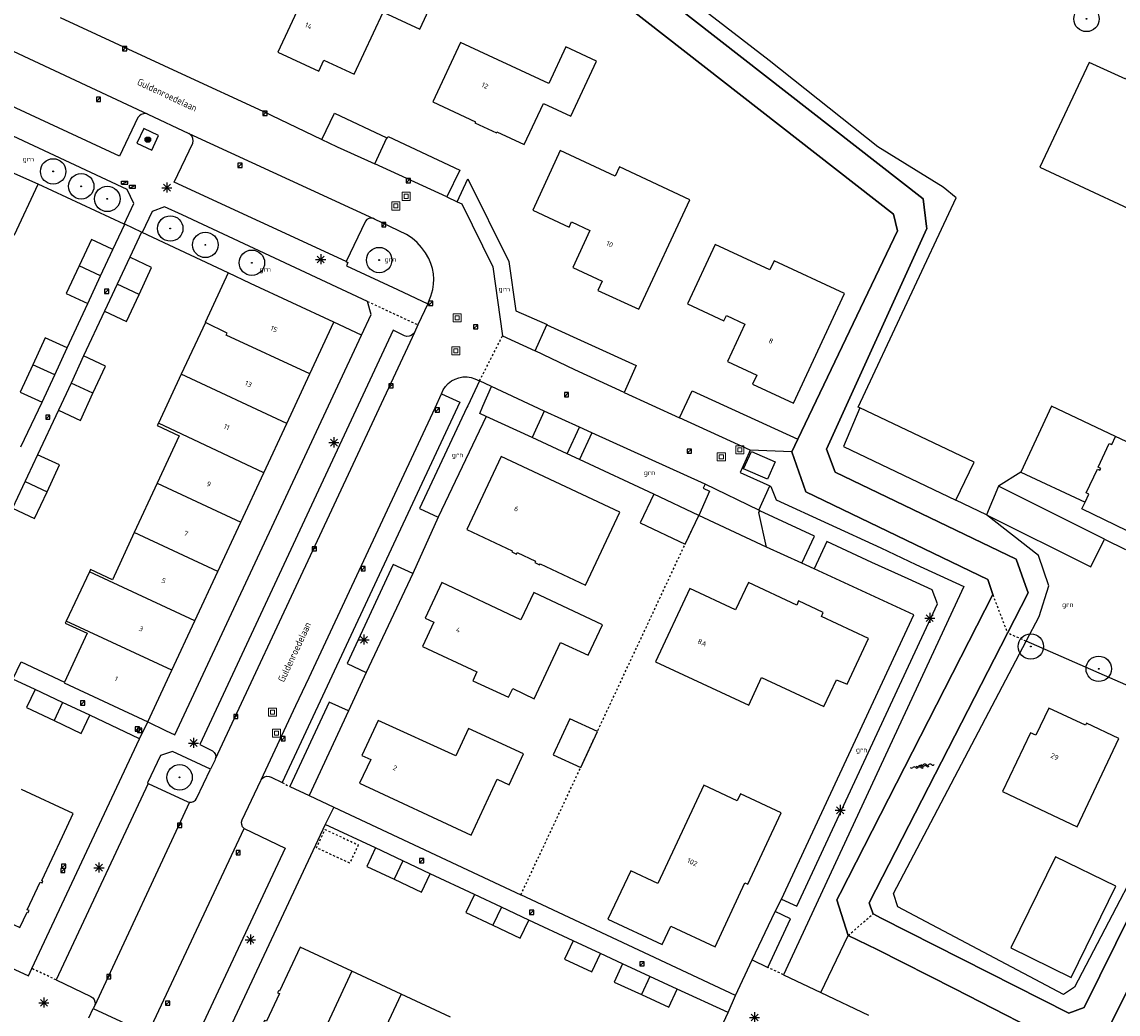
# Model space of a CAD drawing. Header units: metres. Extents: x 116958 to 118326, y 475500 to 477904.
# Tile 112 of 256: x 117322 to 117431, y 476554 to 476652. Entities that reach past the tile are written whole.
import ezdxf

# ---------------------------------------------------------------- set-up
doc = ezdxf.new("R2010")
doc.units = ezdxf.units.M
doc.header["$LTSCALE"] = 0.2
doc.linetypes.add('MATGRENS', pattern=[2, 1, -1])
doc.layers.get('0').update_dxf_attribs({"color": 6})
for name, color, linetype in [('B-WE-GR-BOOM-G', 252, 'Continuous'), ('B-WE-GR-GROENVOORZIENING-GV', 252, 'Continuous'), ('B-WE-GW-WATERGANG_INSTEEK-G', 252, 'Continuous'), ('B-WE-GW-WATERGANG_WATERLIJN-G', 252, 'Continuous'), ('B-WE-IE-MEUBILAIR-G', 252, 'Continuous'), ('B-WE-IE-MEUBILAIR_WEGMEUBILAIR_LICHTMAST-G', 252, 'Continuous'), ('B-WE-KL-DATA_KAST-G', 90, 'Continuous'), ('B-WE-KW-KUNSTWERK_WALBESCHERMING-GV', 252, 'Continuous'), ('B-WE-OG-BEBOUWING-GV', 252, 'Continuous'), ('B-WE-OG-HUISNUMMER-T25', 2, 'Continuous'), ('B-WE-OG-STRAATNAAM-T35', 3, 'Continuous'), ('B-WE-RI-HWA_KOLK_TROTTOIRKOLK-G', 252, 'Continuous'), ('B-WE-VH-MATERIAALGRENS-G', 252, 'MATGRENS'), ('B-WE-VH-VERHARDING_ASFALT-GV', 252, 'Continuous')]:
    doc.layers.add(name, color=color, linetype=linetype)
doc.layers.add('B-WE-RI-RIOOLPUT', color=31, linetype='Continuous', lineweight=0)
doc.styles.get("Standard").update_dxf_attribs({"font": 'isocp.shx'})

# ---------------------------------------------------------------- blocks, each defined once
blk = doc.blocks.new('BGT_GR')
at = {"insert": (0.043, 0.019), "char_height": 0.1, "attachment_point": 5, "line_spacing_factor": 0.8}
blk.add_mtext('{\\C256;grn}', dxfattribs=at)
blk = doc.blocks.new('BGTWT')
for centre, start_param, end_param in [((-0.024, -0.058), 5.873058, 6.693313), ((0.001, 0.072), 2.731465, 3.55172), ((0.027, -0.043), 5.873058, 6.693313), ((0.028, -0.058), 5.873058, 6.693313), ((0.053, 0.072), 2.731465, 3.55172), ((0.08, -0.043), 5.873058, 6.693313), ((0.106, 0.072), 2.731465, 3.55172), ((-0.106, 0.044), 2.731465, 3.55172), ((-0.08, -0.071), 5.873058, 6.693313), ((-0.053, 0.044), 2.731465, 3.55172), ((-0.05, 0.057), 2.731465, 3.55172), ((-0.027, -0.071), 5.873058, 6.693313), ((-0.001, 0.044), 2.731465, 3.55172), ((0.002, 0.057), 2.731465, 3.55172), ((0.055, 0.057), 2.731465, 3.55172)]:
    blk.add_ellipse(centre, major_axis=(0, 0.0627), ratio=0.52488, start_param=start_param, end_param=end_param)
blk = doc.blocks.new('CELQ75115')
for p, q in [((-0.1, 0.03), (-0.2, 0.01)), ((-0.2, 0.01), (-0.17, -0.01)), ((-0.12, 0.07), (-0.07, 0.16)), ((-0.12, 0.07), (-0.05, 0.03)), ((-0.06, -0.06), (-0.1, 0.03)), ((-0.07, 0.16), (0.07, 0.16)), ((0, 0.12), (-0.05, 0.03)), ((0.02, 0.08), (0, 0.12)), ((0.02, 0.08), (0, 0.06)), ((0, 0.06), (0.09, 0.06)), ((0.07, 0.16), (0.09, 0.13)), ((0.14, 0.06), (0.07, 0.01)), ((0.12, -0.08), (0.07, 0.01)), ((0.09, 0.06), (0.13, 0.15)), ((0.13, 0.15), (0.09, 0.13)), ((0.14, 0.06), (0.19, -0.03)), ((-0.19, -0.05), (-0.17, -0.01)), ((-0.1, -0.16), (-0.19, -0.05)), ((-0.09, -0.04), (-0.11, -0.08)), ((-0.11, -0.08), (-0.01, -0.08)), ((-0.01, -0.16), (-0.1, -0.16)), ((-0.09, -0.04), (-0.06, -0.06)), ((-0.01, -0.08), (-0.01, -0.16)), ((0.02, -0.12), (0.07, -0.04)), ((0.07, -0.2), (0.02, -0.12)), ((0.07, -0.04), (0.07, -0.08)), ((0.07, -0.08), (0.12, -0.08)), ((0.12, -0.16), (0.07, -0.16)), ((0.07, -0.16), (0.07, -0.2)), ((0.19, -0.03), (0.12, -0.16))]:
    blk.add_line(p, q)
at = {"flags": 128}
blk.add_lwpolyline([(-0.12, 0.25), (0.12, 0.25), (0.25, 0.12), (0.25, -0.12), (0.12, -0.25), (-0.12, -0.25), (-0.25, -0.12), (-0.25, 0.12), (-0.12, 0.25)], dxfattribs=at)
blk = doc.blocks.new('CELQ70108')
for p, q in [((-0.62, 0.31), (0.62, 0.31)), ((-0.62, -0.31), (-0.62, 0.31)), ((-0.62, -0.31), (0.62, 0.31)), ((0.62, -0.31), (0.62, 0.31)), ((-0.62, -0.31), (0.62, -0.31))]:
    blk.add_line(p, q)
blk = doc.blocks.new('CELQ211865')
for p, q in [((-0.5, 0), (0.5, 0)), ((0.35, -0.34), (-0.35, 0.34)), ((0.35, 0.34), (-0.35, -0.34)), ((0, 0.53), (0, -0.47))]:
    blk.add_line(p, q)
blk = doc.blocks.new('Pbrd')
for points in [[(-400, -400), (400, -400), (400, 400), (-400, 400)], [(-200, -200), (200, -200), (200, 200), (-200, 200)]]:
    blk.add_lwpolyline(points, close=True)
blk = doc.blocks.new('Kvtrot')
blk.add_line((0, -420), (420, 0))
at = {"flags": 128}
blk.add_lwpolyline([(0, -420), (420, -420), (420, 0), (0, 0)], close=True, dxfattribs=at)
blk = doc.blocks.new('Bestboom')
h = blk.add_hatch(color=256)
h.dxf.hatch_style = 1
h.paths.add_polyline_path([(41, 0, 1), (-41, 0, 1)])
for radius in [1260, 41.1]:
    blk.add_circle((0, 0), radius)

msp = doc.modelspace()

# ---------------------------------------------------------------- linework, layer by layer
at = {"layer": 'B-WE-GR-GROENVOORZIENING-GV', "flags": 128}
for points in [[(117331.203, 476629.399), (117332.365, 476631.892)], [(117334.013, 476631.103), (117332.86, 476628.637)], [(117326.659, 476619.638), (117328.712, 476624.053)], [(117330.352, 476623.273), (117328.295, 476618.845)], [(117322.069, 476609.831), (117324.181, 476614.252)], [(117325.794, 476613.475), (117323.726, 476609.054)], [(117437.376, 476607.748), (117434.217, 476609.156), (117430.567, 476610.87)], [(117421.168, 476607.327), (117418.941, 476605.924)], [(117433.901, 476600.454), (117427.214, 476603.683), (117427.53, 476604.342)], [(117323.492, 476585.783), (117321.289, 476586.804), (117322.109, 476588.512)], [(117322.109, 476588.512), (117326.382, 476586.526)], [(117333.814, 476580.9), (117328.896, 476583.234)], [(117353.103, 476574.117), (117371.624, 476565.429)], [(117357.228, 476570.075), (117352.23, 476572.415)], [(117367.013, 476565.467), (117362.649, 476567.519)], [(117392.885, 476555.456), (117371.624, 476565.429)], [(117376.796, 476560.871), (117372.407, 476562.934)], [(117381.685, 476558.593), (117379.506, 476559.612)], [(117392.154, 476553.785), (117387.121, 476556.096)]]:
    msp.add_lwpolyline(points, dxfattribs=at)
at = {"layer": 'B-WE-GW-WATERGANG_INSTEEK-G', "flags": 128}
for points in [[(117405.229, 476613.694), (117405.049, 476613.781), (117414.761, 476634.503), (117413.489, 476635.574), (117406.993, 476639.566), (117396.22, 476648.126), (117371.411, 476667.287), (117371.982, 476668.511)], [(117394.468, 476609.388), (117396.832, 476608.355), (117396.05, 476606.632), (117393.686, 476607.664), (117394.468, 476609.388)], [(117417.753, 476603.082), (117414.733, 476604.536)], [(117421.693, 476590.572), (117422.974, 476593.005), (117423.956, 476596.065), (117422.917, 476599.069), (117417.753, 476603.082)], [(117439.33, 476582.507), (117436.217, 476574.912), (117426.504, 476556.271), (117425.409, 476555.541), (117408.965, 476564.258), (117408.544, 476565.577), (117421.693, 476590.572)], [(117401.333, 476555.767), (117404.07, 476561.407)]]:
    msp.add_lwpolyline(points, dxfattribs=at)
at = {"layer": 'B-WE-GW-WATERGANG_WATERLIJN-G', "flags": 128}
for points in [[(117339.207, 476711.618), (117338.109, 476709.341), (117328.59, 476689.131), (117328.092, 476688.105), (117328.238, 476686.652), (117328.404, 476686.216), (117370.746, 476666.194), (117411.481, 476634.432), (117411.814, 476631.69), (117411.838, 476631.488), (117401.914, 476609.614), (117402.784, 476607.311), (117420.704, 476598.701), (117421.633, 476596.104), (117421.893, 476595.379), (117419.844, 476591.379)], [(117399.073, 476610.589), (117408.956, 476631.247), (117408.559, 476632.911), (117382.143, 476653.475), (117369.196, 476663.488), (117358.657, 476668.654), (117355.078, 476670.241), (117326, 476684.007), (117325.441, 476685.512)], [(117404.07, 476561.407), (117402.95, 476564.951), (117403.268, 476565.573), (117418.387, 476595.186), (117417.886, 476596.702), (117399.848, 476605.392), (117398.475, 476609.34)], [(117419.844, 476591.379), (117406.145, 476564.631), (117406.285, 476564.244), (117406.532, 476563.557), (117407.318, 476563.134), (117425.931, 476553.706), (117427.43, 476554.278), (117438.391, 476576.358), (117439.121, 476577.573), (117440.337, 476579.125), (117440.925, 476579.67)], [(117435.362, 476563.269), (117429.465, 476551.4)], [(117429.465, 476551.4), (117425.944, 476550.293), (117414.626, 476556.117), (117406.935, 476560.004), (117404.07, 476561.407)]]:
    msp.add_lwpolyline(points, dxfattribs=at)
at = {"layer": 'B-WE-KW-KUNSTWERK_WALBESCHERMING-GV', "flags": 128}
for points in [[(117438.391, 476576.358), (117427.43, 476554.278), (117425.931, 476553.706), (117407.318, 476563.134), (117406.532, 476563.557), (117406.285, 476564.244), (117406.145, 476564.631), (117419.844, 476591.379), (117421.893, 476595.379), (117421.633, 476596.104), (117420.704, 476598.701), (117402.784, 476607.311), (117401.914, 476609.614), (117411.838, 476631.488), (117411.814, 476631.69), (117411.481, 476634.432), (117370.746, 476666.194)], [(117382.143, 476653.475), (117408.559, 476632.911), (117408.956, 476631.247), (117399.073, 476610.589), (117398.475, 476609.34), (117399.848, 476605.392)], [(117399.848, 476605.392), (117417.886, 476596.702), (117418.387, 476595.186), (117403.268, 476565.573), (117402.95, 476564.951), (117404.07, 476561.407), (117406.935, 476560.004), (117414.626, 476556.117), (117425.944, 476550.293), (117429.465, 476551.4), (117435.362, 476563.269), (117440.916, 476574.448), (117442.984, 476577.373), (117443.219, 476577.704), (117443.892, 476577.632), (117449.093, 476577.071), (117450.546, 476576.6), (117466.511, 476569.279), (117472.19, 476566.674)]]:
    msp.add_lwpolyline(points, dxfattribs=at)
at = {"layer": 'B-WE-OG-BEBOUWING-GV', "flags": 128}
for points in [[(117357.966, 476652.936), (117361.599, 476651.24), (117364.984, 476658.488), (117360.997, 476660.35), (117359.723, 476657.632), (117352.994, 476660.638), (117347.535, 476648.96), (117351.591, 476647.084), (117352.099, 476648.171), (117355.089, 476646.775), (117357.966, 476652.936)], [(117376.072, 476649.479), (117374.383, 476645.843), (117365.635, 476649.912), (117362.89, 476644.024), (117367.114, 476642.055), (117367.067, 476641.955), (117369.197, 476640.962), (117369.243, 476641.062), (117371.953, 476639.799), (117373.855, 476643.877), (117376.565, 476642.614), (117379.106, 476648.064), (117376.072, 476649.479)], [(117427.925, 476647.94), (117423.063, 476637.561), (117436.244, 476631.418), (117437.057, 476633.183), (117440.234, 476631.752), (117440.319, 476631.933), (117444.491, 476640.789), (117431.785, 476646.716), (117431.573, 476646.263), (117427.925, 476647.94)], [(117319.166, 476631.921), (117321.432, 476630.865), (117323.783, 476635.868), (117321.489, 476636.9), (117313.215, 476640.76), (117310.891, 476635.782)], [(117383.328, 476623.471), (117388.38, 476634.323), (117381.39, 476637.577), (117380.968, 476636.67), (117375.52, 476639.207), (117372.821, 476633.297), (117376.403, 476631.626), (117376.639, 476632.134), (117378.452, 476631.29), (117376.78, 476627.613), (117379.674, 476626.241), (117379.26, 476625.342), (117383.328, 476623.471)], [(117329.979, 476626.772), (117331.203, 476629.399), (117331.111, 476629.441), (117329.06, 476630.397), (117327.836, 476627.77)], [(117388.132, 476624.005), (117391.747, 476622.32), (117391.992, 476622.846), (117393.805, 476622.002), (117392.084, 476618.306), (117394.997, 476616.953), (117394.581, 476616.052), (117398.639, 476614.162), (117403.708, 476625.038), (117396.725, 476628.283), (117396.303, 476627.376), (117390.871, 476629.9), (117388.132, 476624.005)], [(117333.78, 476624.925), (117335.034, 476627.608), (117332.944, 476628.597), (117332.86, 476628.637), (117331.601, 476625.944)], [(117327.836, 476627.77), (117326.569, 476625.051), (117328.712, 476624.053), (117329.979, 476626.772)], [(117329.979, 476626.772), (117327.836, 476627.77)], [(117350.716, 476617.056), (117353.104, 476622.178), (117344.824, 476626.037), (117342.61, 476627.074), (117340.322, 476622.165), (117340.364, 476622.145)], [(117331.601, 476625.944), (117330.352, 476623.273), (117332.526, 476622.244), (117333.78, 476624.925)], [(117333.78, 476624.925), (117331.601, 476625.944)], [(117340.364, 476622.145), (117337.974, 476617.038)], [(117350.716, 476617.056), (117342.431, 476620.918), (117342.524, 476621.115), (117340.364, 476622.145)], [(117325.435, 476616.978), (117326.659, 476619.638), (117324.486, 476620.638), (117323.262, 476617.977)], [(117329.221, 476615.147), (117330.471, 476617.832), (117328.295, 476618.845), (117327.045, 476616.16)], [(117323.262, 476617.977), (117322.008, 476615.252), (117324.181, 476614.252), (117325.435, 476616.978)], [(117325.435, 476616.978), (117323.262, 476617.977)], [(117337.974, 476617.038), (117335.698, 476612.177)], [(117348.435, 476612.162), (117337.974, 476617.038)], [(117348.435, 476612.162), (117350.716, 476617.056)], [(117327.045, 476616.16), (117325.794, 476613.475), (117327.97, 476612.462), (117329.221, 476615.147)], [(117329.221, 476615.147), (117327.045, 476616.16)], [(117405.229, 476613.694), (117403.587, 476609.875), (117414.733, 476604.536)], [(117414.733, 476604.536), (117416.077, 476607.352), (117416.531, 476608.303), (117405.229, 476613.694)], [(117427.53, 476604.342), (117427.91, 476605.158), (117427.657, 476605.277), (117428.754, 476607.635), (117429.007, 476607.516), (117429.091, 476607.697), (117428.838, 476607.816), (117429.935, 476610.173), (117430.188, 476610.054), (117430.567, 476610.87), (117424.205, 476613.855), (117421.168, 476607.327), (117427.53, 476604.342)], [(117335.698, 476612.177), (117335.592, 476611.951), (117337.766, 476610.935), (117335.585, 476606.236)], [(117346.153, 476607.267), (117335.698, 476612.177)], [(117346.153, 476607.267), (117348.435, 476612.162)], [(117323.726, 476609.054), (117321.256, 476603.746), (117323.432, 476602.733), (117324.667, 476605.387)], [(117324.667, 476605.387), (117325.902, 476608.041), (117323.726, 476609.054)], [(117371.257, 476599.349), (117373.068, 476598.499), (117373.004, 476598.363), (117373.484, 476598.138), (117373.531, 476598.238), (117378.03, 476596.127), (117381.428, 476603.37), (117369.679, 476608.881), (117366.27, 476601.644), (117370.76, 476599.538), (117370.714, 476599.438), (117371.193, 476599.213), (117371.257, 476599.349)], [(117343.872, 476602.373), (117346.153, 476607.267)], [(117322.491, 476606.4), (117324.667, 476605.387)], [(117335.585, 476606.236), (117333.312, 476601.337)], [(117335.585, 476606.236), (117343.872, 476602.373)], [(117417.753, 476603.082), (117428.101, 476597.947), (117429.45, 476600.672), (117418.941, 476605.924), (117417.753, 476603.082)], [(117383.44, 476602.318), (117387.901, 476600.191), (117389.252, 476603.025), (117384.791, 476605.152), (117383.44, 476602.318)], [(117341.59, 476597.479), (117343.872, 476602.373)], [(117333.312, 476601.337), (117331.143, 476596.665), (117328.973, 476597.689), (117328.862, 476597.454)], [(117341.59, 476597.479), (117333.312, 476601.337)], [(117328.862, 476597.454), (117326.558, 476592.57)], [(117339.309, 476592.584), (117328.862, 476597.454)], [(117339.309, 476592.584), (117341.59, 476597.479)], [(117375.56, 476590.435), (117378.284, 476589.187), (117379.703, 476592.203), (117372.899, 476595.404), (117371.621, 476592.69), (117363.785, 476596.377), (117362.125, 476592.848), (117362.985, 476592.443), (117361.891, 476590.045), (117367.275, 476587.52), (117366.873, 476586.659), (117370.407, 476585.01), (117370.814, 476585.867), (117372.936, 476584.874), (117375.56, 476590.435)], [(117394.167, 476596.396), (117392.902, 476593.687), (117388.372, 476595.802), (117384.981, 476588.542), (117394.211, 476584.236), (117395.484, 476586.958), (117401.643, 476584.086), (117402.895, 476586.734), (117403.952, 476586.318), (117406.064, 476590.841), (117401.407, 476593.016), (117401.593, 476593.414), (117399.146, 476594.557), (117398.96, 476594.158), (117394.167, 476596.396)], [(117326.558, 476592.57), (117326.46, 476592.362), (117328.648, 476591.362), (117326.382, 476586.526), (117326.349, 476586.456), (117334.644, 476582.578), (117337.027, 476587.69)], [(117337.027, 476587.69), (117326.558, 476592.57)], [(117337.027, 476587.69), (117339.309, 476592.584)], [(117326.205, 476584.503), (117323.492, 476585.783), (117322.645, 476583.987), (117325.358, 476582.707)], [(117326.205, 476584.503), (117325.358, 476582.707)], [(117325.358, 476582.707), (117328.049, 476581.438), (117328.896, 476583.234), (117326.205, 476584.503)], [(117427.678, 476582.449), (117427.576, 476582.236), (117423.96, 476583.946), (117422.662, 476581.242), (117422.119, 476581.498), (117419.366, 476575.665), (117426.744, 476572.181), (117430.879, 476580.938), (117427.678, 476582.449)], [(117366.691, 476571.332), (117369.287, 476576.896), (117370.465, 476576.346), (117371.886, 476579.391), (117366.449, 476581.928), (117365.185, 476579.219), (117357.49, 476582.719), (117355.856, 476579.251), (117356.746, 476578.852), (117355.642, 476576.488), (117366.691, 476571.332)], [(117376.483, 476582.881), (117374.829, 476579.31), (117377.551, 476578.049), (117379.205, 476581.62), (117376.483, 476582.881)], [(117380.25, 476563.033), (117385.63, 476560.519), (117386.474, 476562.332), (117390.87, 476560.283), (117393.828, 476566.628), (117394.127, 476566.488), (117397.426, 476573.567), (117393.372, 476575.441), (117393.056, 476574.754), (117389.753, 476576.292), (117385.209, 476566.549), (117382.504, 476567.811), (117380.25, 476563.033)], [(117316.881, 476564.579), (117321.985, 476562.2), (117322.696, 476563.724), (117322.796, 476563.677), (117322.885, 476563.867), (117322.713, 476563.948), (117324, 476566.702), (117324.172, 476566.621), (117324.261, 476566.812), (117324.161, 476566.858), (117326.195, 476571.212), (117327.25, 476573.478), (117322.134, 476575.86)], [(117359.941, 476568.795), (117357.228, 476570.075), (117356.366, 476568.247), (117359.08, 476566.968)], [(117359.941, 476568.795), (117359.08, 476566.968)], [(117359.08, 476566.968), (117361.787, 476565.691), (117362.649, 476567.519), (117359.941, 476568.795)], [(117424.592, 476569.198), (117420.187, 476560.165), (117426.164, 476557.25), (117430.569, 476566.284), (117424.592, 476569.198)], [(117369.701, 476564.205), (117367.013, 476565.467), (117366.171, 476563.673), (117368.859, 476562.411)], [(117369.701, 476564.205), (117368.859, 476562.411)], [(117368.859, 476562.411), (117371.565, 476561.14), (117372.407, 476562.934), (117369.701, 476564.205)], [(117376.796, 476560.871), (117375.957, 476559.066), (117378.667, 476557.807), (117379.506, 476559.612), (117376.796, 476560.871)], [(117354.87, 476557.862), (117349.758, 476560.246), (117347.708, 476555.877), (117347.608, 476555.924), (117347.519, 476555.733), (117347.691, 476555.653), (117346.399, 476552.901), (117346.227, 476552.981), (117346.134, 476552.782), (117346.233, 476552.736), (117345.524, 476551.224), (117350.66, 476548.833)], [(117354.87, 476557.862), (117350.66, 476548.833)], [(117359.746, 476555.589), (117354.87, 476557.862)], [(117384.402, 476557.345), (117381.685, 476558.593), (117380.855, 476556.787), (117383.573, 476555.539)], [(117384.402, 476557.345), (117383.573, 476555.539)], [(117383.573, 476555.539), (117386.291, 476554.29), (117387.121, 476556.096), (117384.402, 476557.345)], [(117359.746, 476555.589), (117355.537, 476546.563)], [(117364.64, 476553.306), (117359.746, 476555.589)]]:
    msp.add_lwpolyline(points, dxfattribs=at)
at = {"layer": 'B-WE-VH-MATERIAALGRENS-G', "flags": 128}
for points in [[(117356.41, 476624.258), (117361.427, 476621.925)], [(117367.525, 476616.37), (117369.805, 476620.833)], [(117371.624, 476565.429), (117377.551, 476578.049), (117379.205, 476581.62), (117387.901, 476600.191), (117389.252, 476603.025)], [(117418.387, 476595.186), (117419.844, 476591.379)], [(117421.693, 476590.572), (117419.844, 476591.379)], [(117347.977, 476576.57), (117348.735, 476576.158)], [(117355.508, 476570.386), (117354.667, 476568.571), (117351.374, 476570.095), (117352.214, 476571.91), (117355.508, 476570.386)], [(117404.07, 476561.407), (117406.532, 476563.557)], [(117325.57, 476556.996), (117323.161, 476558.123)], [(117397.64, 476557.514), (117396.098, 476558.243)]]:
    msp.add_lwpolyline(points, dxfattribs=at)
at = {"layer": 'B-WE-VH-VERHARDING_ASFALT-GV'}
for p, q in [((117325.978, 476652.386), (117338.012, 476646.793)), ((117318.497, 476650.375), (117334.656, 476642.816)), ((117338.012, 476646.793), (117346.053, 476643.099)), ((117331.839, 476638.657), (117316.973, 476645.557)), ((117330.55, 476636.311), (117313.037, 476644.476)), ((117333.676, 476642.473), (117331.839, 476638.657)), ((117333.814, 476642.652), (117333.676, 476642.473)), ((117333.998, 476642.784), (117333.814, 476642.652)), ((117334.211, 476642.858), (117333.998, 476642.784)), ((117334.436, 476642.87), (117334.211, 476642.858)), ((117334.656, 476642.816), (117334.436, 476642.87)), ((117334.656, 476642.816), (117338.71, 476640.898)), ((117346.053, 476643.099), (117351.898, 476640.303)), ((117351.898, 476640.303), (117353.159, 476642.907)), ((117353.159, 476642.907), (117358.336, 476640.454)), ((117334.251, 476641.392), (117333.57, 476639.922)), ((117335.718, 476640.712), (117334.251, 476641.392)), ((117335.037, 476639.242), (117335.718, 476640.712)), ((117338.71, 476640.898), (117357.004, 476632.466)), ((117338.898, 476640.77), (117338.71, 476640.898)), ((117339.042, 476640.593), (117338.898, 476640.77)), ((117339.128, 476640.382), (117339.042, 476640.593)), ((117339.103, 476639.932), (117339.149, 476640.155)), ((117339.149, 476640.155), (117339.128, 476640.382)), ((117351.898, 476640.303), (117352.594, 476639.97)), ((117357.148, 476637.89), (117358.336, 476640.454)), ((117358.336, 476640.454), (117358.382, 476640.432)), ((117358.382, 476640.432), (117358.4, 476640.47)), ((117358.4, 476640.47), (117358.463, 476640.599)), ((117358.463, 476640.599), (117365.567, 476637.261)), ((117333.57, 476639.922), (117335.037, 476639.242)), ((117337.258, 476636.068), (117339.103, 476639.932)), ((117352.594, 476639.97), (117353.421, 476639.574)), ((117353.421, 476639.574), (117356.433, 476638.22)), ((117356.433, 476638.22), (117357.148, 476637.89)), ((117364.284, 476634.6), (117357.148, 476637.89)), ((117365.567, 476637.261), (117364.284, 476634.6)), ((117332.301, 476631.923), (117323.783, 476635.868)), ((117332.616, 476635.346), (117330.55, 476636.311)), ((117354.324, 476628.197), (117337.258, 476636.068)), ((117365.308, 476634.128), (117366.354, 476636.401)), ((117366.354, 476636.401), (117370.417, 476628.202)), ((117333.254, 476633.97), (117332.616, 476635.346)), ((117332.301, 476631.923), (117333.254, 476633.97)), ((117336.293, 476633.631), (117335.075, 476633.161)), ((117338.069, 476632.823), (117336.293, 476633.631)), ((117364.284, 476634.6), (117365.308, 476634.128)), ((117365.308, 476634.128), (117365.759, 476633.92)), ((117365.759, 476633.92), (117368.831, 476627.694)), ((117335.075, 476633.161), (117334.089, 476631.066)), ((117356.41, 476624.258), (117338.069, 476632.823)), ((117332.365, 476631.892), (117332.301, 476631.923)), ((117334.013, 476631.103), (117332.365, 476631.892)), ((117356.21, 476632.208), (117354.324, 476628.197)), ((117356.365, 476632.369), (117356.21, 476632.208)), ((117356.563, 476632.471), (117356.365, 476632.369)), ((117356.784, 476632.505), (117356.563, 476632.471)), ((117357.004, 476632.466), (117356.784, 476632.505)), ((117357.119, 476632.413), (117357.004, 476632.466)), ((117360.288, 476630.869), (117357.119, 476632.413)), ((117334.089, 476631.066), (117334.013, 476631.103)), ((117342.61, 476627.074), (117334.089, 476631.066)), ((117360.837, 476630.503), (117360.288, 476630.869)), ((117361.339, 476630.076), (117360.837, 476630.503)), ((117361.788, 476629.594), (117361.339, 476630.076)), ((117362.178, 476629.062), (117361.788, 476629.594)), ((117354.324, 476628.197), (117354.47, 476628.105)), ((117362.503, 476628.488), (117362.178, 476629.062)), ((117362.706, 476628.005), (117362.503, 476628.488)), ((117370.417, 476628.202), (117371.118, 476623.313)), ((117354.47, 476628.105), (117354.33, 476627.784)), ((117354.33, 476627.784), (117359.397, 476625.435)), ((117362.857, 476627.504), (117362.706, 476628.005)), ((117362.953, 476626.989), (117362.857, 476627.504)), ((117368.831, 476627.694), (117369.805, 476620.833)), ((117362.994, 476626.467), (117362.953, 476626.989)), ((117362.979, 476625.944), (117362.994, 476626.467)), ((117359.397, 476625.435), (117362.396, 476624.009)), ((117362.715, 476624.771), (117362.909, 476625.425)), ((117362.909, 476625.425), (117362.979, 476625.944)), ((117356.773, 476622.959), (117356.41, 476624.258)), ((117362.396, 476624.009), (117361.427, 476621.925)), ((117362.396, 476624.009), (117362.715, 476624.771)), ((117355.82, 476620.91), (117356.773, 476622.959)), ((117371.118, 476623.313), (117374.222, 476621.947)), ((117355.82, 476620.91), (117353.104, 476622.178)), ((117361.427, 476621.925), (117361.07, 476621.158)), ((117373.044, 476619.341), (117374.21, 476621.92)), ((117374.222, 476621.947), (117374.21, 476621.92)), ((117374.21, 476621.92), (117383.043, 476617.903)), ((117337.331, 476581.293), (117355.82, 476620.91)), ((117358.957, 476621.404), (117339.801, 476580.331)), ((117361.07, 476621.158), (117341.333, 476578.863)), ((117360.101, 476620.835), (117358.957, 476621.404)), ((117360.316, 476620.784), (117360.101, 476620.835)), ((117360.537, 476620.793), (117360.316, 476620.784)), ((117360.746, 476620.863), (117360.537, 476620.793)), ((117360.929, 476620.988), (117360.746, 476620.863)), ((117361.07, 476621.158), (117360.929, 476620.988)), ((117369.805, 476620.833), (117373.044, 476619.341)), ((117376.967, 476617.472), (117373.044, 476619.341)), ((117381.869, 476615.228), (117376.967, 476617.472)), ((117383.043, 476617.903), (117381.869, 476615.228)), ((117364.432, 476616.122), (117364.752, 476616.367)), ((117364.752, 476616.367), (117365.107, 476616.559)), ((117365.107, 476616.559), (117365.488, 476616.69)), ((117365.488, 476616.69), (117365.885, 476616.76)), ((117365.885, 476616.76), (117366.288, 476616.765)), ((117366.288, 476616.765), (117366.687, 476616.705)), ((117367.525, 476616.37), (117366.365, 476613.904)), ((117366.687, 476616.705), (117367.071, 476616.582)), ((117367.071, 476616.582), (117367.525, 476616.37)), ((117368.701, 476615.821), (117367.525, 476616.37)), ((117363.77, 476615.076), (117363.93, 476615.494)), ((117363.93, 476615.494), (117364.156, 476615.828)), ((117364.156, 476615.828), (117364.432, 476616.122)), ((117367.844, 476613.876), (117368.701, 476615.821)), ((117373.933, 476613.379), (117368.701, 476615.821)), ((117381.869, 476615.228), (117387.332, 476612.726)), ((117387.332, 476612.726), (117388.586, 476615.394)), ((117388.586, 476615.394), (117399.073, 476610.589)), ((117365.571, 476614.273), (117347.977, 476576.57)), ((117363.13, 476613.706), (117363.77, 476615.076)), ((117363.77, 476615.076), (117365.571, 476614.273)), ((117350.628, 476586.961), (117363.13, 476613.706)), ((117366.278, 476613.72), (117361.58, 476603.737)), ((117366.365, 476613.904), (117366.278, 476613.72)), ((117367.547, 476613.147), (117367.844, 476613.876)), ((117368.193, 476612.851), (117367.547, 476613.147)), ((117373.933, 476613.379), (117372.759, 476610.756)), ((117377.422, 476611.785), (117373.933, 476613.379)), ((117368.193, 476612.851), (117363.432, 476602.851)), ((117372.759, 476610.756), (117368.193, 476612.851)), ((117394.353, 476609.511), (117387.332, 476612.726)), ((117376.225, 476609.145), (117377.422, 476611.785)), ((117378.644, 476611.21), (117377.422, 476611.785)), ((117378.644, 476611.21), (117377.437, 476608.587)), ((117389.893, 476606.141), (117378.644, 476611.21)), ((117376.225, 476609.145), (117372.759, 476610.756)), ((117398.475, 476609.34), (117399.073, 476610.589)), ((117377.437, 476608.587), (117376.225, 476609.145)), ((117394.261, 476609.287), (117393.362, 476607.292)), ((117394.353, 476609.511), (117394.261, 476609.287)), ((117398.475, 476609.34), (117394.353, 476609.511)), ((117384.791, 476605.152), (117377.437, 476608.587)), ((117393.362, 476607.292), (117396.298, 476605.969)), ((117390.305, 476605.447), (117389.252, 476603.025)), ((117389.893, 476606.141), (117389.705, 476605.734)), ((117389.705, 476605.734), (117390.305, 476605.447)), ((117395.199, 476603.551), (117389.893, 476606.141)), ((117395.199, 476603.551), (117396.298, 476605.969)), ((117396.298, 476605.969), (117396.392, 476605.913)), ((117396.392, 476605.913), (117396.919, 476604.587)), ((117389.252, 476603.025), (117384.791, 476605.152)), ((117396.919, 476604.587), (117407.292, 476599.819)), ((117361.58, 476603.737), (117363.432, 476602.851)), ((117395.291, 476603.508), (117395.199, 476603.551)), ((117395.22, 476603.321), (117395.291, 476603.508)), ((117395.955, 476599.895), (117395.22, 476603.321)), ((117400.715, 476600.988), (117395.291, 476603.508)), ((117363.432, 476602.851), (117360.913, 476597.268)), ((117395.955, 476599.895), (117389.252, 476603.025)), ((117399.473, 476598.3), (117400.715, 476600.988)), ((117401.944, 476600.458), (117400.694, 476597.735)), ((117406.388, 476598.359), (117401.944, 476600.458)), ((117429.45, 476600.672), (117431.535, 476599.646)), ((117399.473, 476598.3), (117395.955, 476599.895)), ((117407.292, 476599.819), (117410.768, 476598.185)), ((117358.97, 476598.167), (117354.406, 476588.358)), ((117360.913, 476597.268), (117358.97, 476598.167)), ((117400.694, 476597.735), (117399.473, 476598.3)), ((117410.004, 476596.737), (117406.388, 476598.359)), ((117410.768, 476598.185), (117415.513, 476595.98)), ((117360.913, 476597.268), (117356.297, 476587.467)), ((117410.578, 476593.183), (117400.694, 476597.735)), ((117412.387, 476595.649), (117410.004, 476596.737)), ((117415.513, 476595.98), (117397.64, 476557.514)), ((117412.923, 476594.263), (117412.387, 476595.649)), ((117398.956, 476564.309), (117412.923, 476594.263)), ((117397.44, 476565.007), (117410.578, 476593.183)), ((117432.943, 476585.664), (117421.693, 476590.572)), ((117354.406, 476588.358), (117356.297, 476587.467)), ((117349.337, 476584.202), (117350.628, 476586.961)), ((117356.297, 476587.467), (117354.539, 476583.678)), ((117345.876, 476576.826), (117349.337, 476584.202)), ((117352.626, 476584.535), (117348.735, 476576.158)), ((117354.539, 476583.678), (117350.636, 476575.27)), ((117354.539, 476583.678), (117352.626, 476584.535)), ((117333.814, 476580.9), (117334.644, 476582.578)), ((117334.644, 476582.578), (117336.403, 476581.709)), ((117336.403, 476581.709), (117337.331, 476581.293)), ((117323.161, 476558.123), (117333.814, 476580.9)), ((117337.107, 476579.645), (117335.909, 476579.238)), ((117340.88, 476577.877), (117337.107, 476579.645)), ((117339.801, 476580.331), (117341.072, 476579.711)), ((117341.072, 476579.711), (117341.241, 476579.544)), ((117341.241, 476579.544), (117341.347, 476579.332)), ((117341.347, 476579.332), (117341.379, 476579.096)), ((117335.909, 476579.238), (117334.629, 476576.548)), ((117341.286, 476578.763), (117340.88, 476577.877)), ((117341.333, 476578.863), (117341.286, 476578.763)), ((117341.379, 476579.096), (117341.333, 476578.863)), ((117339.492, 476574.995), (117340.88, 476577.877)), ((117346.218, 476577.12), (117346.438, 476577.178)), ((117346.438, 476577.178), (117346.665, 476577.166)), ((117346.665, 476577.166), (117346.878, 476577.087)), ((117334.68, 476576.457), (117325.57, 476556.996)), ((117334.629, 476576.548), (117334.68, 476576.457)), ((117334.68, 476576.457), (117338.605, 476574.659)), ((117344.003, 476572.852), (117345.84, 476576.749)), ((117345.84, 476576.749), (117345.876, 476576.826)), ((117345.876, 476576.826), (117345.879, 476576.825)), ((117345.879, 476576.825), (117346.026, 476576.999)), ((117346.026, 476576.999), (117346.218, 476577.12)), ((117346.878, 476577.087), (117347.977, 476576.57)), ((117348.735, 476576.158), (117350.636, 476575.27)), ((117283.05, 476575.959), (117322.824, 476557.401)), ((117339.367, 476574.825), (117339.492, 476574.995)), ((117350.636, 476575.27), (117353.103, 476574.117)), ((117338.787, 476574.617), (117329.366, 476554.396)), ((117338.605, 476574.659), (117338.787, 476574.617)), ((117338.787, 476574.617), (117338.998, 476574.627)), ((117338.998, 476574.627), (117339.197, 476574.698)), ((117339.197, 476574.698), (117339.367, 476574.825)), ((117353.103, 476574.117), (117352.23, 476572.415)), ((117343.947, 476572.627), (117344.003, 476572.852)), ((117334.744, 476551.858), (117344.2, 476572.002)), ((117352.23, 476572.415), (117341.512, 476549.527)), ((117343.963, 476572.395), (117343.947, 476572.627)), ((117344.051, 476572.18), (117343.963, 476572.395)), ((117344.2, 476572.002), (117344.051, 476572.18)), ((117344.2, 476572.002), (117348.267, 476570.065)), ((117348.267, 476570.065), (117339.149, 476550.634)), ((117396.814, 476563.784), (117397.44, 476565.007)), ((117397.44, 476565.007), (117398.956, 476564.309)), ((117394.549, 476558.976), (117396.814, 476563.784)), ((117396.098, 476558.243), (117398.345, 476563.057)), ((117398.345, 476563.057), (117396.814, 476563.784)), ((117392.885, 476555.456), (117394.549, 476558.976)), ((117394.549, 476558.976), (117396.098, 476558.243)), ((117322.824, 476557.401), (117323.161, 476558.123)), ((117325.57, 476556.996), (117329.022, 476555.354)), ((117397.64, 476557.514), (117401.333, 476555.767)), ((117392.154, 476553.785), (117392.885, 476555.456)), ((117401.333, 476555.767), (117406.087, 476553.518)), ((117329.022, 476555.354), (117329.205, 476555.225)), ((117329.205, 476555.225), (117329.341, 476555.047)), ((117329.366, 476554.396), (117329.25, 476554.153)), ((117329.341, 476555.047), (117329.417, 476554.836)), ((117329.425, 476554.612), (117329.366, 476554.396)), ((117329.417, 476554.836), (117329.425, 476554.612)), ((117328.817, 476553.248), (117329.25, 476554.153)), ((117329.25, 476554.153), (117334.656, 476551.661)), ((117381.365, 476530.812), (117392.154, 476553.785))]:
    msp.add_line(p, q, dxfattribs=at)

# ---------------------------------------------------------------- block references
at = {"layer": 'B-WE-GR-BOOM-G', "xscale": 0.001, "yscale": 0.001, "zscale": 0.001}
for p in [(117427.675, 476652.252), (117325.273, 476637.136), (117328.053, 476635.659), (117330.637, 476634.412), (117336.875, 476631.474), (117340.356, 476629.852), (117344.966, 476628.082), (117357.581, 476628.348), (117422.162, 476590.043), (117428.89, 476587.829), (117337.801, 476577.077)]:
    msp.add_blockref('Bestboom', p, dxfattribs=at)
at = {"layer": 'B-WE-GR-GROENVOORZIENING-GV', "xscale": 5, "yscale": 5, "zscale": 5}
for p in [(117322.601, 476638.199), (117358.476, 476628.257), (117346.075, 476627.27), (117369.765, 476625.316), (117365.14, 476608.871), (117384.155, 476607.118), (117425.607, 476594.024), (117405.182, 476579.635)]:
    msp.add_blockref('BGT_GR', p, dxfattribs=at)
at = {"layer": 'B-WE-GW-WATERGANG_WATERLIJN-G', "xscale": 10, "yscale": 10, "zscale": 10}
msp.add_blockref('BGTWT', (117411.397, 476578.19), dxfattribs=at)
at = {"layer": 'B-WE-IE-MEUBILAIR-G'}
msp.add_blockref('CELQ75115', (117334.655, 476640.296), dxfattribs=at)
at = {"layer": 'B-WE-IE-MEUBILAIR_WEGMEUBILAIR_LICHTMAST-G'}
for p in [(117336.546, 476635.517), (117351.783, 476628.401), (117353.099, 476610.257), (117412.142, 476592.861), (117356.077, 476590.712), (117339.192, 476580.475), (117403.264, 476573.809), (117329.812, 476568.116), (117344.816, 476560.982), (117324.356, 476554.72), (117394.779, 476553.278)]:
    msp.add_blockref('CELQ211865', p, dxfattribs=at)
at = {"layer": 'B-WE-KL-DATA_KAST-G', "xscale": 0.5, "yscale": 0.5, "zscale": 0.5}
for p in [(117332.361, 476636.013), (117333.139, 476635.62)]:
    msp.add_blockref('CELQ70108', p, dxfattribs=at)
at = {"layer": 'B-WE-RI-HWA_KOLK_TROTTOIRKOLK-G', "xscale": 0.001, "yscale": 0.001, "zscale": 0.001}
for p in [(117332.149, 476649.516), (117329.558, 476644.496), (117346.053, 476643.099), (117343.58, 476637.946), (117360.257, 476636.429), (117357.834, 476632.068), (117330.375, 476625.451), (117362.48, 476624.274), (117366.939, 476621.945), (117358.538, 476616.097), (117375.934, 476615.219), (117324.534, 476612.99), (117363.13, 476613.706), (117388.097, 476609.613), (117350.947, 476599.938), (117355.782, 476597.98), (117327.993, 476584.661), (117343.168, 476583.32), (117333.405, 476582.087), (117333.629, 476581.948), (117347.861, 476581.131), (117337.596, 476572.524), (117343.397, 476569.827), (117326.096, 476568.486), (117361.585, 476569.02), (117326.025, 476568.058), (117372.492, 476563.912), (117383.424, 476558.803), (117330.584, 476557.531), (117336.403, 476554.901)]:
    msp.add_blockref('Kvtrot', p, dxfattribs=at)
at = {"layer": 'B-WE-RI-RIOOLPUT', "xscale": 0.001, "yscale": 0.001, "zscale": 0.001}
for p in [(117360.254, 476634.667), (117359.235, 476633.711), (117365.312, 476622.635), (117365.167, 476619.346), (117393.33, 476609.532), (117391.488, 476608.851), (117347, 476583.539), (117347.409, 476581.443)]:
    msp.add_blockref('Pbrd', p, dxfattribs=at)

# ---------------------------------------------------------------- texts
at = {"layer": 'B-WE-OG-HUISNUMMER-T25'}
for s, rotation, p in [('14', 335.2, (117350.157, 476651.493)), ('12', 335, (117367.659, 476645.552)), ('10', 334.6, (117380.016, 476629.843)), ('15', 335, (117346.746, 476621.434)), ('8', 335.1, (117396.107, 476620.186)), ('13', 335, (117344.21, 476615.994)), ('11', 335, (117342.109, 476611.693)), ('9', 335, (117340.409, 476606.002)), ('6', 334.8, (117370.894, 476603.558)), ('7', 335, (117338.157, 476601.1)), ('5', 335, (117335.939, 476596.429)), ('3', 335, (117333.715, 476591.659)), ('4', 334.8, (117365.127, 476591.553)), ('8A', 335, (117389.07, 476590.386)), ('1', 335, (117331.299, 476586.683)), ('29', 334.7, (117424.06, 476579.071)), ('2', 334.8, (117358.882, 476577.867)), ('102', 335, (117388.036, 476568.662))]:
    msp.add_text(s, height=0.5, rotation=rotation, dxfattribs=at).set_placement(p)
at = {"layer": 'B-WE-OG-STRAATNAAM-T35', "char_height": 0.7, "attachment_point": 4, "line_spacing_factor": 0.8}
for insert, rotation in [((117333.68, 476646.077), 334.92082), ((117347.83, 476586.6), 64.92082)]:
    msp.add_mtext('{\\C256;Guldenroedelaan}', dxfattribs=dict(at, insert=insert, rotation=rotation))

doc.saveas('drawing.dxf')
